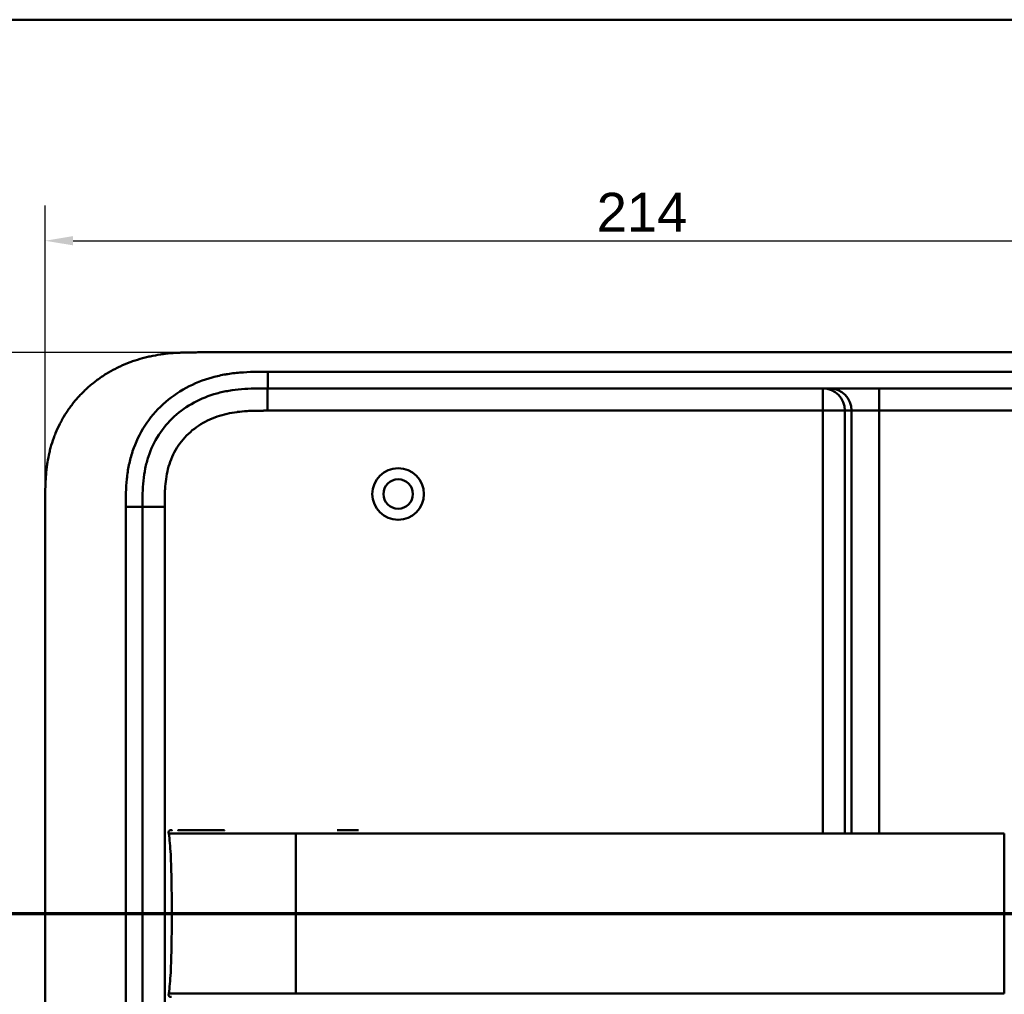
# Model space of a CAD drawing. Header units: millimetres. Extents: x 20 to 833, y 20 to 574.
# Tile 17 of 18: x 540 to 718, y 399 to 574. Entities that reach past the tile are written whole.
import ezdxf

# ---------------------------------------------------------------- set-up
doc = ezdxf.new("R2010")
doc.units = ezdxf.units.MM
doc.header["$LTSCALE"] = 2
for name, color, linetype, lineweight in [('Bemaßungen(DIN)', 7, 'Continuous', 25), ('Schnittansichtslinien(DIN)', 7, 'Continuous', 70), ('Sichtbare Kanten(DIN)', 7, 'Continuous', 50), ('Sichtbare tangentiale Kanten(DIN)', 7, 'Continuous', 50), ('Skizziergeometrie(DIN)', 7, 'Continuous', 50)]:
    doc.layers.add(name, color=color, linetype=linetype, lineweight=lineweight)
doc.styles.add('STANDARD-DIN~0', font='arial.ttf')
doc.dimstyles.new('CAD-LAN', dxfattribs={"dimscale": 2, "dimtxt": 3.5, "dimasz": 2.5, "dimexe": 3.175, "dimexo": 0, "dimgap": 0.8, "dimtad": 1, "dimrnd": 1e-08, "dimtxsty": 'STANDARD-DIN~0', "dimcen": 0.09, "dimdle": 10, "dimclrd": 250, "dimclre": 250, "dimclrt": 250, "dimadec": 0, "dimazin": 2, "dimtfac": 1, "dimtmove": 0, "dimatfit": 3, "dimfxl": 1, "dimtolj": 1, "dimtzin": 0, "dimlwd": 25, "dimlwe": 25, "dimarcsym": 0})

# ---------------------------------------------------------------- blocks, each defined once
blk = doc.blocks.new('Ränder Standardrahmen')
at = {"layer": 'Skizziergeometrie(DIN)', "flags": 128}
blk.add_lwpolyline([(10, 10), (10, 287), (410, 287), (410, 10), (10, 10)], dxfattribs=at)
blk = doc.blocks.new('*D22')
at = {"layer": 'Bemaßungen(DIN)', "color": 250, "linetype": 'Continuous', "lineweight": 25, "true_color": 0x3f3f3f, "transparency": 16777216}
for p, q in [((544.95, 487.34), (544.95, 540.56)), ((758.95, 487.34), (758.95, 540.56)), ((549.95, 534.21), (753.95, 534.21))]:
    blk.add_line(p, q, dxfattribs=at)
at = {"layer": 'Bemaßungen(DIN)', "color": 250, "linetype": 'Continuous', "true_color": 0x3f3f3f, "transparency": 16777216}
for points in [[(549.95, 535.04), (549.95, 533.38), (544.95, 534.21)], [(753.95, 535.04), (753.95, 533.38), (758.95, 534.21)]]:
    blk.add_solid(points, dxfattribs=at)
at = {"layer": 'Defpoints', "color": 0, "linetype": 'Continuous', "transparency": 16777216}
for p in [(758.95, 534.21), (544.95, 487.34), (758.95, 487.34)]:
    blk.add_point(p, dxfattribs=at)
at = {"layer": 'Bemaßungen(DIN)', "color": 250, "linetype": 'Continuous', "lineweight": 25, "true_color": 0x3f3f3f, "transparency": 16777216, "insert": (644.18, 542.84), "char_height": 7, "attachment_point": 1, "style": 'STANDARD-DIN~0'}
blk.add_mtext('\\A1;214', dxfattribs=at)
blk = doc.blocks.new('*D23')
at = {"layer": 'Bemaßungen(DIN)', "color": 250, "linetype": 'Continuous', "lineweight": 25, "true_color": 0x3f3f3f, "transparency": 16777216}
for p, q in [((572.43, 514.12), (486.64, 514.12)), ((492.99, 509.12), (492.99, 274.12)), ((572.99, 269.12), (486.64, 269.12))]:
    blk.add_line(p, q, dxfattribs=at)
at = {"layer": 'Bemaßungen(DIN)', "color": 250, "linetype": 'Continuous', "true_color": 0x3f3f3f, "transparency": 16777216}
for points in [[(492.16, 509.12), (493.83, 509.12), (492.99, 514.12)], [(492.16, 274.12), (493.83, 274.12), (492.99, 269.12)]]:
    blk.add_solid(points, dxfattribs=at)
at = {"layer": 'Defpoints', "color": 0, "linetype": 'Continuous', "transparency": 16777216}
for p in [(572.43, 514.12), (492.99, 269.12), (572.99, 269.12)]:
    blk.add_point(p, dxfattribs=at)
at = {"layer": 'Bemaßungen(DIN)', "color": 250, "linetype": 'Continuous', "lineweight": 25, "true_color": 0x3f3f3f, "transparency": 16777216, "insert": (484.25, 383.81), "char_height": 7, "attachment_point": 1, "rotation": 90, "style": 'STANDARD-DIN~0'}
blk.add_mtext('\\A1;245', dxfattribs=at)
blk = doc.blocks.new('2DTransSchnitt0')
at = {"layer": 'Schnittansichtslinien(DIN)', "linetype": 'Continuous'}
blk.add_line((255.677, 206.556), (399.557, 206.556), dxfattribs=at)

msp = doc.modelspace()

# ---------------------------------------------------------------- linework, layer by layer
at = {"layer": 'Sichtbare Kanten(DIN)'}
for p, q in [((730.916, 514.124), (572.434, 514.124)), ((584.993, 507.624), (729.916, 507.624)), ((544.954, 295.909), (544.954, 487.34)), ((562.454, 296.909), (562.454, 486.34)), ((597.492, 428.112), (601.34, 428.112))]:
    msp.add_line(p, q, dxfattribs=at)
for radius in [4.65, 2.65]:
    msp.add_circle((608.454, 488.624), radius, dxfattribs=at)
for points, knots in [([(572.434, 514.124), (572.023, 514.124), (571.01, 514.119), (569.684, 514.088), (568.156, 514.006), (566.927, 513.898), (565.387, 513.696), (564.155, 513.476), (562.623, 513.121), (561.407, 512.769), (559.909, 512.242), (558.73, 511.75), (557.293, 511.047), (556.175, 510.415), (554.828, 509.541), (553.795, 508.776), (552.566, 507.744), (551.638, 506.86), (550.554, 505.69), (549.75, 504.704), (548.831, 503.42), (548.167, 502.353), (547.428, 500.98), (546.911, 499.853), (546.359, 498.42), (545.991, 497.256), (545.621, 495.79), (545.392, 494.611), (545.183, 493.137), (545.073, 491.961), (544.991, 490.5), (544.955, 489.051), (544.954, 487.907), (544.954, 487.34)], [0.01304212, 0.01304212, 0.01304212, 0.01304212, 0.04166717, 0.08333381, 0.10416714, 0.14583378, 0.1666671, 0.20833375, 0.22916707, 0.27083371, 0.29166704, 0.33333368, 0.354167, 0.39583365, 0.41666697, 0.45833362, 0.47916694, 0.52083358, 0.54166691, 0.58333355, 0.60416687, 0.64583352, 0.66666684, 0.70833349, 0.72916681, 0.77083345, 0.79166678, 0.83333342, 0.85416674, 0.89583339, 0.91666671, 0.95833335, 0.99999585, 0.99999585, 0.99999585, 0.99999585]), ([(562.454, 486.34), (562.454, 487.128), (562.455, 487.921), (562.477, 488.712), (562.499, 489.483), (562.542, 490.253), (562.62, 491.015), (562.696, 491.762), (562.805, 492.501), (562.955, 493.231), (563.102, 493.949), (563.288, 494.656), (563.518, 495.352), (563.97, 496.715), (564.591, 498.031), (565.383, 499.256), (566.161, 500.461), (567.105, 501.579), (568.179, 502.564), (569.247, 503.544), (570.444, 504.393), (571.727, 505.088), (573.017, 505.788), (574.393, 506.332), (575.815, 506.724), (576.533, 506.922), (577.263, 507.081), (578.002, 507.206), (578.748, 507.332), (579.504, 507.424), (580.266, 507.488), (581.039, 507.552), (581.819, 507.588), (582.601, 507.606), (583.397, 507.624), (584.195, 507.624), (584.993, 507.624)], [-3.5878945, -3.5878945, -3.5878945, -3.5878945, -3.3463969, -3.3463969, -3.3463969, -3.1110564, -3.1110564, -3.1110564, -2.8806944, -2.8806944, -2.8806944, -2.6543295, -2.6543295, -2.6543295, -2.2103328, -2.2103328, -2.2103328, -1.773398, -1.773398, -1.773398, -1.3386841, -1.3386841, -1.3386841, -0.9015937, -0.9015937, -0.9015937, -0.6806641, -0.6806641, -0.6806641, -0.4572687, -0.4572687, -0.4572687, -0.2306635, -0.2306635, -0.2306635, 0, 0, 0, 0]), ([(567.182, 427.502), (567.166, 427.604), (567.147, 427.709), (567.162, 427.838), (567.167, 427.865), (567.182, 427.91), (567.19, 427.93), (567.211, 427.967), (567.224, 427.984), (567.253, 428.014), (567.269, 428.027), (567.321, 428.062), (567.361, 428.078), (567.442, 428.099), (567.484, 428.105), (567.544, 428.109), (567.563, 428.11), (567.596, 428.111), (567.61, 428.112), (567.629, 428.112), (567.634, 428.112), (567.643, 428.112), (567.648, 428.112), (567.655, 428.112), (567.658, 428.112), (567.671, 428.112), (567.674, 428.112), (567.683, 428.112), (567.686, 428.112), (567.691, 428.112), (567.693, 428.112), (567.696, 428.112), (567.697, 428.112), (567.698, 428.112), (567.698, 428.112), (567.699, 428.112), (567.699, 428.112), (567.699, 428.112), (567.699, 428.112), (567.7, 428.112)], [0, 0, 0, 0, 0.0311277, 0.0311277, 0.03911556, 0.03911556, 0.04551701, 0.04551701, 0.05176502, 0.05176502, 0.05801202, 0.05801202, 0.07063282, 0.07063282, 0.08310355, 0.08310355, 0.08876398, 0.08876398, 0.09302208, 0.09302208, 0.0945824, 0.0945824, 0.09615429, 0.09615429, 0.09772199, 0.09772199, 0.10409523, 0.10409523, 0.11652864, 0.11652864, 0.13514677, 0.13514677, 0.13863752, 0.13863752, 0.14018957, 0.14018957, 0.14028666, 0.14028666, 0.14033604, 0.14033604, 0.14033604, 0.14033604]), ([(567.721, 413.112), (567.721, 416.949), (567.677, 420.763), (567.526, 423.712), (567.449, 425.214), (567.343, 426.495), (567.186, 427.501)], [0, 0, 0, 0, 0.30889062, 0.30889062, 0.30889062, 0.46621578, 0.46621578, 0.46621578, 0.46621578]), ([(567.59, 428.111), (567.616, 428.113), (567.642, 428.113), (567.689, 428.114), (567.71, 428.114), (567.736, 428.113), (567.742, 428.113), (567.748, 428.113), (567.749, 428.113), (567.749, 428.113), (567.749, 428.113), (567.749, 428.113)], [0.159826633, 0.159826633, 0.159826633, 0.159826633, 0.167747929, 0.167747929, 0.174016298, 0.174016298, 0.175896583, 0.175896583, 0.175984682, 0.175984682, 0.176039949, 0.176039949, 0.176039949, 0.176039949]), ([(567.684, 428.112), (567.688, 428.112), (567.692, 428.112), (567.709, 428.112), (567.723, 428.112), (567.737, 428.112), (567.737, 428.112), (567.738, 428.112), (567.738, 428.112), (567.738, 428.112), (567.738, 428.112), (567.738, 428.112)], [0.1063680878, 0.1063680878, 0.1063680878, 0.1063680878, 0.1076624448, 0.1076624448, 0.1118780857, 0.1118780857, 0.1119328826, 0.1119328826, 0.1119534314, 0.1119534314, 0.1119649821, 0.1119649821, 0.1119649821, 0.1119649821]), ([(567.692, 428.112), (567.697, 428.112), (567.704, 428.112), (567.713, 428.112), (567.716, 428.112), (567.721, 428.112), (567.724, 428.112), (567.728, 428.112), (567.729, 428.112), (567.73, 428.112), (567.731, 428.112), (567.731, 428.112), (567.731, 428.112), (567.731, 428.112), (567.731, 428.112), (567.731, 428.112)], [0.0954974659, 0.0954974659, 0.0954974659, 0.0954974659, 0.0980683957, 0.0980683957, 0.0989366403, 0.0989366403, 0.0997885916, 0.0997885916, 0.1001419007, 0.1001419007, 0.1002300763, 0.1002300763, 0.1002741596, 0.1002741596, 0.1002851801, 0.1002851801, 0.1002851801, 0.1002851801]), ([(568.872, 428.112), (568.872, 428.112), (568.872, 428.112), (568.872, 428.112), (568.872, 428.112), (568.872, 428.112), (568.872, 428.112), (568.873, 428.112), (568.873, 428.112), (568.875, 428.112), (568.876, 428.112), (568.878, 428.112), (568.88, 428.112), (568.9, 428.112), (568.918, 428.112), (568.961, 428.112), (568.987, 428.112), (569.081, 428.112), (569.153, 428.112), (569.33, 428.112), (569.437, 428.112), (569.588, 428.112), (569.626, 428.112), (569.763, 428.112), (569.865, 428.112), (570.012, 428.112), (570.053, 428.112), (570.11, 428.112), (570.125, 428.112), (570.142, 428.112), (570.142, 428.112), (570.142, 428.112), (570.142, 428.112), (570.142, 428.112)], [0, 0, 0, 0, 0.00002838, 0.00002838, 0.00008514, 0.00008514, 0.00019867, 0.00019867, 0.00065277, 0.00065277, 0.00156097, 0.00156097, 0.00328513, 0.00328513, 0.02167639, 0.02167639, 0.04619826, 0.04619826, 0.11159781, 0.11159781, 0.19880871, 0.19880871, 0.22787204, 0.22787204, 0.30054296, 0.30054296, 0.32778981, 0.32778981, 0.33800712, 0.33800712, 0.33824659, 0.33824659, 0.33826078, 0.33826078, 0.33826078, 0.33826078]), ([(570.142, 428.112), (570.657, 428.112), (571.117, 428.112), (571.686, 428.112), (571.686, 428.112), (571.686, 428.112), (571.686, 428.112), (571.687, 428.112), (571.687, 428.112), (571.688, 428.112), (571.688, 428.112), (571.705, 428.112), (571.721, 428.112), (571.758, 428.112), (571.779, 428.112), (571.858, 428.112), (571.916, 428.112), (572.13, 428.112), (572.29, 428.112), (572.509, 428.112), (572.565, 428.112), (573.753, 428.112), (575.105, 428.112), (576.747, 428.112), (576.927, 428.112), (577.143, 428.112), (577.177, 428.112), (577.214, 428.112), (577.218, 428.112), (577.221, 428.112), (577.221, 428.112), (577.222, 428.112), (577.222, 428.112), (577.222, 428.112), (577.222, 428.112), (577.222, 428.112), (577.223, 428.112), (577.223, 428.112)], [0, 0, 0, 0, 0.2888434, 0.2888434, 0.2888555, 0.2888555, 0.2889037, 0.2889037, 0.2890003, 0.2890003, 0.2893864, 0.2893864, 0.2972061, 0.2972061, 0.3076323, 0.3076323, 0.3354365, 0.3354365, 0.409599, 0.409599, 0.4343137, 0.4343137, 0.9352187, 0.9352187, 0.9962242, 0.9962242, 1.0076608, 1.0076608, 1.008733, 1.008733, 1.0088295, 1.0088295, 1.0088778, 1.0088778, 1.0089019, 1.0089019, 1.008914, 1.008914, 1.008914, 1.008914]), ([(567.721, 413.112), (567.721, 409.275), (567.677, 405.461), (567.526, 402.513), (567.449, 401.01), (567.343, 399.729), (567.186, 398.722)], [0, 0, 0, 0, 0.30888536, 0.30888536, 0.30888536, 0.4662495, 0.4662495, 0.4662495, 0.4662495]), ([(567.699, 398.112), (567.699, 398.112), (567.699, 398.112), (567.698, 398.112), (567.698, 398.112), (567.698, 398.112), (567.697, 398.112), (567.697, 398.112), (567.696, 398.112), (567.693, 398.112), (567.691, 398.112), (567.687, 398.112), (567.685, 398.112), (567.679, 398.112), (567.677, 398.112), (567.664, 398.112), (567.66, 398.112), (567.654, 398.112), (567.651, 398.112), (567.645, 398.112), (567.642, 398.112), (567.632, 398.112), (567.624, 398.112), (567.602, 398.112), (567.586, 398.113), (567.509, 398.116), (567.447, 398.122), (567.358, 398.148), (567.329, 398.159), (567.275, 398.19), (567.251, 398.21), (567.21, 398.257), (567.194, 398.285), (567.171, 398.342), (567.164, 398.372), (567.156, 398.433), (567.155, 398.464), (567.158, 398.571), (567.17, 398.647), (567.182, 398.722)], [0, 0, 0, 0, 0.00028677, 0.00028677, 0.00085963, 0.00085963, 0.00200522, 0.00200522, 0.00429634, 0.00429634, 0.02262582, 0.02262582, 0.03179275, 0.03179275, 0.04109082, 0.04109082, 0.04341208, 0.04341208, 0.04456569, 0.04456569, 0.0457191, 0.0457191, 0.04803012, 0.04803012, 0.05262125, 0.05262125, 0.07113734, 0.07113734, 0.08037876, 0.08037876, 0.08967939, 0.08967939, 0.09896722, 0.09896722, 0.10819297, 0.10819297, 0.11738064, 0.11738064, 0.14030942, 0.14030942, 0.14030942, 0.14030942])]:
    msp.add_open_spline(points, degree=3, knots=knots, dxfattribs=at)
msp.add_rational_spline([(567.186, 398.722), (567.186, 398.722), (567.186, 398.722), (567.186, 398.722), (567.183, 398.722), (567.182, 398.722), (567.182, 398.722)], [1, 1, 1, 1, 1.08010035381, 1.12345159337, 1.13005371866], degree=3, knots=[0, 0, 0, 0, 0.00567203, 0.00567203, 0.00567203, 0.11634103, 0.11634103, 0.11634103, 0.11634103], dxfattribs=at)
at = {"layer": 'Sichtbare tangentiale Kanten(DIN)'}
for p, q in [((584.993, 507.624), (584.993, 510.624)), ((584.972, 503.624), (584.972, 507.624)), ((684.857, 507.624), (684.857, 503.624)), ((695.029, 507.624), (695.029, 503.624)), ((684.857, 503.624), (584.972, 503.624)), ((688.842, 503.624), (684.857, 503.624)), ((684.857, 427.501), (684.857, 503.624)), ((690.048, 503.624), (688.842, 503.624)), ((688.842, 503.624), (688.842, 427.501)), ((695.029, 503.624), (690.048, 503.624)), ((690.048, 427.501), (690.048, 503.624)), ((695.029, 503.624), (695.029, 427.501)), ((729.917, 503.624), (695.029, 503.624)), ((559.454, 486.34), (562.454, 486.34)), ((566.454, 486.34), (562.454, 486.34)), ((566.454, 486.34), (566.454, 296.909)), ((717.522, 413.112), (590.049, 413.112)), ((684.857, 398.722), (684.857, 398.722)), ((688.842, 398.722), (688.842, 398.722)), ((690.048, 398.722), (690.048, 398.722)), ((695.029, 398.722), (695.029, 398.722))]:
    msp.add_line(p, q, dxfattribs=at)
for points, knots in [([(584.993, 510.624), (584.777, 510.624), (584.562, 510.624), (584.347, 510.624), (584.145, 510.624), (583.943, 510.623), (583.742, 510.621), (583.641, 510.621), (583.54, 510.62), (583.439, 510.619), (583.144, 510.616), (582.848, 510.612), (582.531, 510.605), (582.524, 510.604), (582.516, 510.604), (582.509, 510.604), (581.622, 510.583), (580.824, 510.545), (580.017, 510.477), (580.002, 510.476), (579.987, 510.475), (579.973, 510.474), (579.152, 510.404), (578.323, 510.303), (577.5, 510.164), (577.492, 510.162), (577.484, 510.161), (577.476, 510.16), (576.65, 510.019), (575.829, 509.839), (575.018, 509.616), (575.012, 509.614), (575.005, 509.613), (574.999, 509.611), (573.366, 509.159), (571.77, 508.525), (570.296, 507.726), (568.811, 506.921), (567.399, 505.919), (566.151, 504.775), (564.902, 503.628), (563.777, 502.299), (562.863, 500.884), (561.952, 499.474), (561.207, 497.912), (560.674, 496.306), (560.673, 496.302), (560.672, 496.298), (560.67, 496.295), (560.406, 495.497), (560.19, 494.678), (560.02, 493.855), (560.019, 493.848), (560.017, 493.841), (560.016, 493.835), (559.848, 493.015), (559.724, 492.183), (559.639, 491.361), (559.638, 491.347), (559.637, 491.333), (559.635, 491.319), (559.553, 490.51), (559.505, 489.706), (559.48, 488.838), (559.479, 488.824), (559.479, 488.811), (559.479, 488.798), (559.455, 487.953), (559.454, 487.147), (559.454, 486.34)], [79.0507351, 79.0507351, 79.0507351, 79.0507351, 79.115326, 79.115326, 79.115326, 79.175852, 79.175852, 79.175852, 79.206115, 79.206115, 79.206115, 79.2947699, 79.2947699, 79.2947699, 79.2969041, 79.2969041, 79.2969041, 79.5442558, 79.5442558, 79.5442558, 79.5487575, 79.5487575, 79.5487575, 79.8000755, 79.8000755, 79.8000755, 79.8025259, 79.8025259, 79.8025259, 80.0549623, 80.0549623, 80.0549623, 80.056924, 80.056924, 80.056924, 80.5656653, 80.5656653, 80.5656653, 81.0782231, 81.0782231, 81.0782231, 81.5913866, 81.5913866, 81.5913866, 82.1026454, 82.1026454, 82.1026454, 82.1037871, 82.1037871, 82.1037871, 82.3575184, 82.3575184, 82.3575184, 82.3596398, 82.3596398, 82.3596398, 82.6121592, 82.6121592, 82.6121592, 82.6164541, 82.6164541, 82.6164541, 82.8648963, 82.8648963, 82.8648963, 82.8687085, 82.8687085, 82.8687085, 83.1106796, 83.1106796, 83.1106796, 83.1106796]), ([(584.972, 503.624), (584.738, 503.624), (584.504, 503.624), (584.27, 503.624), (584.195, 503.624), (584.119, 503.623), (584.044, 503.623), (583.969, 503.623), (583.893, 503.622), (583.818, 503.622), (583.667, 503.621), (583.516, 503.62), (583.366, 503.618), (583.29, 503.617), (583.215, 503.616), (583.139, 503.615), (582.987, 503.613), (582.835, 503.61), (582.683, 503.607), (582.607, 503.605), (582.531, 503.603), (582.455, 503.601), (582.082, 503.59), (581.698, 503.575), (581.315, 503.552), (581.307, 503.552), (581.3, 503.551), (581.293, 503.551), (580.676, 503.514), (580.089, 503.462), (579.496, 503.385), (579.487, 503.384), (579.478, 503.383), (579.469, 503.382), (578.869, 503.304), (578.278, 503.202), (577.689, 503.07), (577.684, 503.068), (577.678, 503.067), (577.673, 503.066), (577.075, 502.931), (576.479, 502.764), (575.901, 502.565), (575.897, 502.564), (575.894, 502.563), (575.891, 502.562), (575.305, 502.36), (574.725, 502.121), (574.168, 501.848), (573.609, 501.574), (573.066, 501.263), (572.547, 500.919), (572.029, 500.574), (571.532, 500.193), (571.066, 499.781), (570.596, 499.366), (570.153, 498.914), (569.748, 498.438), (569.345, 497.964), (568.973, 497.456), (568.643, 496.928), (568.315, 496.404), (568.022, 495.85), (567.774, 495.286), (567.528, 494.727), (567.319, 494.145), (567.15, 493.557), (567.149, 493.553), (567.148, 493.549), (567.146, 493.545), (566.981, 492.967), (566.853, 492.381), (566.755, 491.788), (566.753, 491.779), (566.752, 491.77), (566.75, 491.761), (566.654, 491.173), (566.589, 490.585), (566.543, 489.969), (566.543, 489.961), (566.542, 489.954), (566.542, 489.946), (566.52, 489.642), (566.504, 489.348), (566.491, 489.047), (566.479, 488.737), (566.47, 488.429), (566.465, 488.122), (566.454, 487.526), (566.454, 486.932), (566.454, 486.34)], [0, 0, 0, 0, 0.0702177, 0.0702177, 0.0702177, 0.0928319, 0.0928319, 0.0928319, 0.1154462, 0.1154462, 0.1154462, 0.1606746, 0.1606746, 0.1606746, 0.1832888, 0.1832888, 0.1832888, 0.228941, 0.228941, 0.228941, 0.251767, 0.251767, 0.251767, 0.363762, 0.363762, 0.363762, 0.3658973, 0.3658973, 0.3658973, 0.5457808, 0.5457808, 0.5457808, 0.5485663, 0.5485663, 0.5485663, 0.730533, 0.730533, 0.730533, 0.7321671, 0.7321671, 0.7321671, 0.9170852, 0.9170852, 0.9170852, 0.9181595, 0.9181595, 0.9181595, 1.1053408, 1.1053408, 1.1053408, 1.2925833, 1.2925833, 1.2925833, 1.479843, 1.479843, 1.479843, 1.6683162, 1.6683162, 1.6683162, 1.8560489, 1.8560489, 1.8560489, 2.0426703, 2.0426703, 2.0426703, 2.2275204, 2.2275204, 2.2275204, 2.2288442, 2.2288442, 2.2288442, 2.4104084, 2.4104084, 2.4104084, 2.4131251, 2.4131251, 2.4131251, 2.5932379, 2.5932379, 2.5932379, 2.5954285, 2.5954285, 2.5954285, 2.684558, 2.684558, 2.684558, 2.7762862, 2.7762862, 2.7762862, 2.9540743, 2.9540743, 2.9540743, 2.9540743]), ([(590.049, 427.501), (591.377, 427.502), (592.705, 427.501), (594.033, 427.501), (594.585, 427.501), (595.137, 427.501), (595.689, 427.501), (596.464, 427.501), (597.238, 427.501), (598.013, 427.501), (598.425, 427.501), (598.837, 427.501), (599.249, 427.501), (600.165, 427.501), (601.081, 427.501), (601.997, 427.501), (608.637, 427.501), (615.277, 427.501), (621.917, 427.501)], [0, 0, 0, 0, 0.3984119, 0.3984119, 0.3984119, 0.558361, 0.558361, 0.558361, 0.7963648, 0.7963648, 0.7963648, 0.9137852, 0.9137852, 0.9137852, 1.1948602, 1.1948602, 1.1948602, 3.18679, 3.18679, 3.18679, 3.18679]), ([(621.917, 427.501), (648.474, 427.501), (675.031, 427.501), (701.589, 427.501), (702.967, 427.501), (704.345, 427.501), (705.723, 427.501), (707, 427.501), (708.278, 427.501), (709.555, 427.501), (712.211, 427.501), (714.867, 427.502), (717.522, 427.501)], [3.18679, 3.18679, 3.18679, 3.18679, 11.1540994, 11.1540994, 11.1540994, 11.5711487, 11.5711487, 11.5711487, 11.9507559, 11.9507559, 11.9507559, 12.7474629, 12.7474629, 12.7474629, 12.7474629]), ([(590.049, 413.112), (588.979, 413.112), (587.908, 413.112), (586.767, 413.112), (585.625, 413.112), (584.622, 413.112), (583.759, 413.112), (582.032, 413.112), (580.627, 413.112), (579.304, 413.112), (574.013, 413.112), (570.39, 413.112), (568.776, 413.112), (568.373, 413.112), (568.09, 413.112), (567.915, 413.112), (567.828, 413.112), (567.766, 413.112), (567.737, 413.112), (567.709, 413.112), (567.716, 413.112), (567.721, 413.112)], [0, 0, 0, 0, 0.2406476, 0.2406476, 0.2406476, 0.4812952, 0.4812952, 0.4812952, 0.9625904, 0.9625904, 0.9625904, 2.8877711, 2.8877711, 2.8877711, 3.3690663, 3.3690663, 3.3690663, 3.6097139, 3.6097139, 3.6097139, 3.8503615, 3.8503615, 3.8503615, 3.8503615]), ([(726.311, 413.112), (724.957, 413.112), (723.575, 413.112), (722.015, 413.112), (720.456, 413.112), (718.988, 413.112), (717.522, 413.112)], [0, 0, 0, 0, 0.44038321, 0.44038321, 0.44038321, 0.88076642, 0.88076642, 0.88076642, 0.88076642]), ([(590.049, 398.722), (591.377, 398.722), (592.705, 398.722), (594.033, 398.722), (594.582, 398.722), (595.132, 398.722), (595.681, 398.722), (596.458, 398.722), (597.235, 398.722), (598.013, 398.722), (598.424, 398.722), (598.835, 398.722), (599.246, 398.722), (600.163, 398.722), (601.08, 398.722), (601.997, 398.722), (608.637, 398.722), (615.277, 398.723), (621.917, 398.722)], [0, 0, 0, 0, 0.3984127, 0.3984127, 0.3984127, 0.5574675, 0.5574675, 0.5574675, 0.7963662, 0.7963662, 0.7963662, 0.9134321, 0.9134321, 0.9134321, 1.1948615, 1.1948615, 1.1948615, 3.1867877, 3.1867877, 3.1867877, 3.1867877]), ([(621.917, 398.722), (640.496, 398.722), (659.09, 398.722), (677.665, 398.722), (689.799, 398.722), (701.933, 398.722), (714.067, 398.722), (715.219, 398.722), (716.371, 398.722), (717.522, 398.722)], [3.1867877, 3.1867877, 3.1867877, 3.1867877, 8.7605377, 8.7605377, 8.7605377, 12.4019194, 12.4019194, 12.4019194, 12.7474629, 12.7474629, 12.7474629, 12.7474629])]:
    msp.add_open_spline(points, degree=3, knots=knots, dxfattribs=at)
for points, degree in [([(729.916, 510.624), (681.608, 510.624), (633.301, 510.624), (584.993, 510.624)], 3), ([(688.842, 503.624), (688.842, 505.834), (687.058, 507.624), (684.857, 507.624)], 3), ([(686.063, 507.624), (688.264, 507.624), (690.048, 505.834), (690.048, 503.624)], 3), ([(559.454, 486.34), (559.454, 423.196), (559.454, 360.053), (559.455, 296.909)], 3), ([(590.049, 427.501), (590.049, 425.712), (590.049, 423.211), (590.049, 420.061), (590.049, 416.587), (590.049, 413.112)], 5), ([(717.522, 427.501), (717.522, 425.712), (717.522, 423.211), (717.522, 420.061), (717.522, 416.587), (717.522, 413.112)], 5), ([(590.049, 398.722), (590.049, 400.512), (590.049, 403.012), (590.049, 406.163), (590.049, 409.637), (590.049, 413.112)], 5), ([(717.522, 398.722), (717.522, 400.512), (717.522, 403.012), (717.522, 406.162), (717.522, 409.637), (717.522, 413.112)], 5)]:
    msp.add_open_spline(points, degree=degree, dxfattribs=at)
for points, weights, knots in [([(567.182, 427.502), (567.182, 427.502), (567.183, 427.502), (567.187, 427.502), (567.195, 427.502), (567.216, 427.502), (567.251, 427.501), (567.303, 427.501), (567.388, 427.501), (567.508, 427.502), (567.589, 427.502), (567.686, 427.502), (567.8, 427.502), (568.141, 427.503), (568.639, 427.503), (569.298, 427.503), (569.653, 427.504), (570.054, 427.504), (570.501, 427.504), (570.955, 427.504), (571.455, 427.504), (572, 427.504), (572.073, 427.504), (572.148, 427.504), (572.223, 427.504), (572.703, 427.504), (573.216, 427.504), (573.76, 427.504), (574.387, 427.504), (575.053, 427.504), (575.758, 427.504), (576.455, 427.503), (577.19, 427.503), (577.96, 427.503), (578.705, 427.503), (579.484, 427.502), (580.301, 427.502), (580.582, 427.502), (580.868, 427.502), (581.159, 427.502), (581.272, 427.502), (581.387, 427.502), (581.502, 427.502), (581.896, 427.502), (582.3, 427.502), (582.715, 427.502), (583.11, 427.502), (583.517, 427.502), (583.936, 427.502), (584.33, 427.502), (584.737, 427.502), (585.16, 427.501), (585.551, 427.501), (585.958, 427.501), (586.386, 427.501), (586.77, 427.501), (587.176, 427.501), (587.612, 427.501), (587.978, 427.501), (588.379, 427.501), (588.836, 427.501), (589.129, 427.501), (589.469, 427.501), (590.049, 427.501)], [1.13005451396, 1.13784212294, 1.09449061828, 1, 1.01564349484, 1.01564349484, 1, 1.00925616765, 1.00925616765, 1, 1.00150118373, 1.00150118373, 1, 1.00280379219, 1.00280379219, 1, 0.999526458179, 0.999526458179, 1, 0.99915374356, 0.99915374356, 1, 0.9999832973, 0.9999832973, 1, 0.99933166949, 0.99933166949, 1, 0.999344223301, 0.999344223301, 1, 0.999922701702, 0.999922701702, 1, 1.00094814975, 1.00094814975, 1, 1.00025925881, 1.00025925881, 1, 1.0000518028, 1.0000518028, 1, 1.00084824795, 1.00084824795, 1, 1.00131558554, 1.00131558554, 1, 1.00209490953, 1.00209490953, 1, 1.00365462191, 1.00365462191, 1, 1.00586740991, 1.00586740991, 1, 1.01725389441, 1.01725389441, 1, 1.18722739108, 1.18722739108, 1], [0.1163416, 0.1163416, 0.1163416, 0.1163416, 0.2468921, 0.2468921, 0.2468921, 0.4853656, 0.4853656, 0.4853656, 0.7799914, 0.7799914, 0.7799914, 0.9644924, 0.9644924, 0.9644924, 1.4628246, 1.4628246, 1.4628246, 1.7145394, 1.7145394, 1.7145394, 1.9637666, 1.9637666, 1.9637666, 1.9969824, 1.9969824, 1.9969824, 2.209763, 2.209763, 2.209763, 2.4552095, 2.4552095, 2.4552095, 2.7022329, 2.7022329, 2.7022329, 2.9498421, 2.9498421, 2.9498421, 3.0383348, 3.0383348, 3.0383348, 3.0733169, 3.0733169, 3.0733169, 3.1966109, 3.1966109, 3.1966109, 3.3197585, 3.3197585, 3.3197585, 3.4427414, 3.4427414, 3.4427414, 3.5655395, 3.5655395, 3.5655395, 3.6881793, 3.6881793, 3.6881793, 3.8106534, 3.8106534, 3.8106534, 3.9319007, 3.9319007, 3.9319007, 3.9319007]), ([(567.182, 398.722), (567.182, 398.722), (567.183, 398.722), (567.187, 398.722), (567.195, 398.722), (567.216, 398.722), (567.251, 398.722), (567.303, 398.723), (567.388, 398.722), (567.508, 398.722), (567.589, 398.722), (567.686, 398.722), (567.8, 398.722), (568.141, 398.721), (568.639, 398.721), (569.298, 398.72), (569.653, 398.72), (570.054, 398.72), (570.501, 398.72), (570.955, 398.72), (571.455, 398.72), (572, 398.72), (572.073, 398.72), (572.148, 398.72), (572.223, 398.72), (572.703, 398.72), (573.216, 398.72), (573.76, 398.72), (574.387, 398.72), (575.053, 398.72), (575.758, 398.72), (576.455, 398.72), (577.189, 398.721), (577.96, 398.721), (578.705, 398.721), (579.484, 398.721), (580.301, 398.722), (580.583, 398.722), (580.87, 398.722), (581.162, 398.722), (581.274, 398.722), (581.388, 398.722), (581.502, 398.722), (581.896, 398.722), (582.3, 398.722), (582.715, 398.722), (583.11, 398.722), (583.517, 398.722), (583.936, 398.722), (584.33, 398.722), (584.737, 398.722), (585.16, 398.722), (585.551, 398.722), (585.958, 398.722), (586.386, 398.722), (586.77, 398.722), (587.176, 398.722), (587.612, 398.722), (587.978, 398.722), (588.379, 398.722), (588.836, 398.722), (589.129, 398.722), (589.469, 398.722), (590.049, 398.722)], [1.13005371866, 1.13784194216, 1.09449070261, 1, 1.01564352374, 1.01564352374, 1, 1.00924441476, 1.00924441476, 1, 1.00150609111, 1.00150609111, 1, 1.00280370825, 1.00280370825, 1, 0.999526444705, 0.999526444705, 1, 0.999153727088, 0.999153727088, 1, 0.999983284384, 0.999983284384, 1, 0.999331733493, 0.999331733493, 1, 0.999344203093, 0.999344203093, 1, 0.999922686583, 0.999922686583, 1, 1.00094812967, 1.00094812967, 1, 1.00026108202, 1.00026108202, 1, 1.00005099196, 1.00005099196, 1, 1.00084821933, 1.00084821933, 1, 1.00131563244, 1.00131563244, 1, 1.00209471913, 1.00209471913, 1, 1.00365509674, 1.00365509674, 1, 1.00586622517, 1.00586622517, 1, 1.01725442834, 1.01725442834, 1, 1.18725223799, 1.18725223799, 1], [0.116341, 0.116341, 0.116341, 0.116341, 0.2468922, 0.2468922, 0.2468922, 0.4853665, 0.4853665, 0.4853665, 0.7797367, 0.7797367, 0.7797367, 0.9644969, 0.9644969, 0.9644969, 1.4628301, 1.4628301, 1.4628301, 1.7145451, 1.7145451, 1.7145451, 1.9637733, 1.9637733, 1.9637733, 1.9970018, 1.9970018, 1.9970018, 2.2097713, 2.2097713, 2.2097713, 2.4552194, 2.4552194, 2.4552194, 2.7022438, 2.7022438, 2.7022438, 2.9498539, 2.9498539, 2.9498539, 3.0386311, 3.0386311, 3.0386311, 3.0733288, 3.0733288, 3.0733288, 3.1966231, 3.1966231, 3.1966231, 3.3197709, 3.3197709, 3.3197709, 3.4427542, 3.4427542, 3.4427542, 3.5655525, 3.5655525, 3.5655525, 3.688193, 3.688193, 3.688193, 3.8106673, 3.8106673, 3.8106673, 3.931916, 3.931916, 3.931916, 3.931916])]:
    msp.add_rational_spline(points, weights, degree=3, knots=knots, dxfattribs=at)

# ---------------------------------------------------------------- block references
at = {"xscale": 2, "yscale": 2, "zscale": 2}
msp.add_blockref('Ränder Standardrahmen', (0, 0), dxfattribs=at)
at = {"layer": 'Schnittansichtslinien(DIN)', "xscale": 2, "yscale": 2, "zscale": 2}
msp.add_blockref('2DTransSchnitt0', (0, 0), dxfattribs=at)

# ---------------------------------------------------------------- dimensions: what is measured, and where the dimension line sits
at = {"layer": 'Bemaßungen(DIN)', "color": 250, "linetype": 'Continuous', "lineweight": 25, "true_color": 0x3f3f3f}
for base, p1, p2, angle, picture, middle in [((758.954, 534.209), (544.954, 487.34), (758.954, 487.34), 180, '*D22', (651.954, 534.209)), ((492.994, 269.124), (572.434, 514.124), (572.994, 269.124), 90, '*D23', (492.994, 391.624))]:
    dim = msp.add_linear_dim(base=base, p1=p1, p2=p2, angle=angle, dimstyle='CAD-LAN', override={"dimgap": 0.8, "dimdec": 2, "dimtol": 0, "dimlim": 0, "dimtp": 0, "dimtm": 0, "dimtdec": 2, "dimtofl": 0, "dimatfit": 1}, dxfattribs=at)
    dim.commit()
    dim.dimension.update_dxf_attribs({"geometry": picture, "text_midpoint": middle, "dimtype": 160})

doc.saveas('drawing.dxf')
